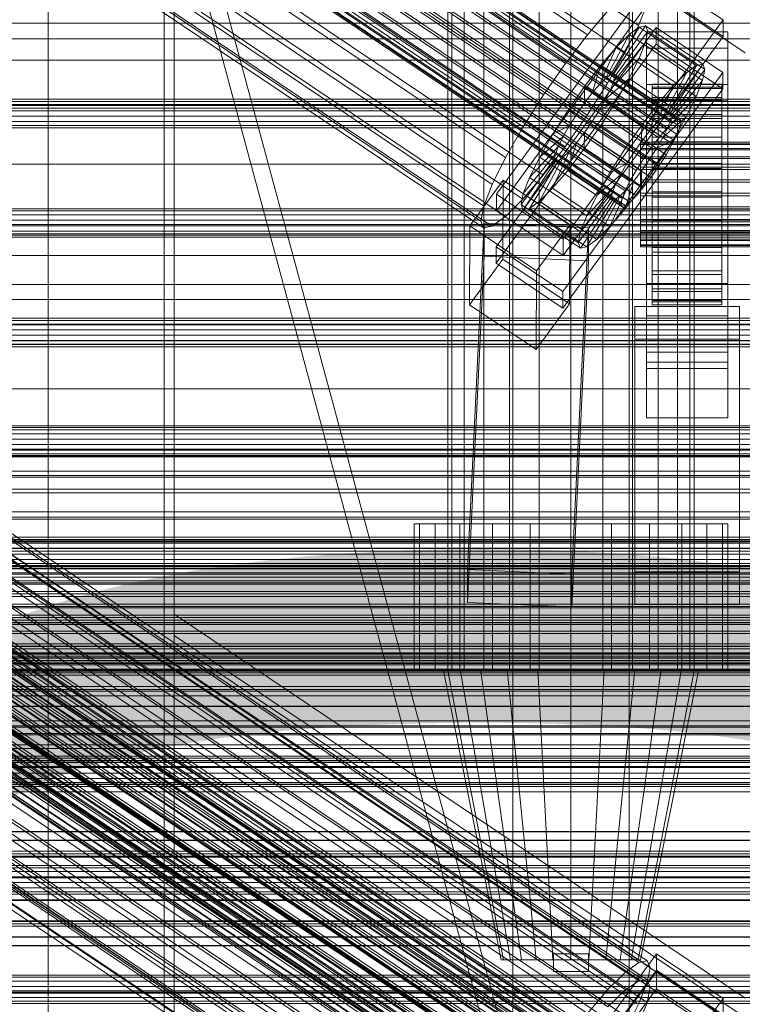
# Model space of a CAD drawing. Header units: millimetres. Extents: x -2233 to 65662, y -50530 to 6847.
# Tile 232 of 256: x -255 to -130, y -33648 to -33478. Entities that reach past the tile are written whole.
import ezdxf

# ---------------------------------------------------------------- set-up
doc = ezdxf.new("R2010")
doc.units = ezdxf.units.MM
for name, color, linetype, lineweight in [('COTAS_O', 1, 'Continuous', 0), ('COTAS_P', 1, 'Continuous', 0), ('frontal_briquetadora', 7, 'Continuous', 0), ('frontal_C01', 7, 'Continuous', 0), ('frontal_C01-mix', 7, 'Continuous', 0), ('frontal_C02', 7, 'Continuous', 0), ('frontal_C03', 7, 'Continuous', 0), ('frontal_dosificador', 7, 'Continuous', 0), ('frontal_mezcladora', 7, 'Continuous', 0), ('frontal_secador', 7, 'Continuous', 0), ('frontal_tolva', 7, 'Continuous', 0)]:
    doc.layers.add(name, color=color, linetype=linetype, lineweight=lineweight)
doc.dimstyles.new('R19_100', dxfattribs={"dimtxt": 250, "dimasz": 150, "dimexe": 150, "dimexo": 80, "dimgap": 100, "dimtad": 1, "dimtih": 1, "dimtoh": 1, "dimdsep": 46, "dimcen": 0.09, "dimadec": 0, "dimazin": 0, "dimtfac": 1, "dimtdec": 4, "dimtofl": 0, "dimtmove": 0, "dimatfit": 3, "dimfxl": 1, "dimtolj": 1, "dimtzin": 0, "dimarcsym": 0})

# ---------------------------------------------------------------- blocks, each defined once
blk = doc.blocks.new('DIM_R32_39')
at = {"layer": 'COTAS_O'}
for p, q in [((-1725, -33700), (-1575, -33655)), ((1725, -33700), (1575, -33655)), ((-1725, -34400), (-1725, -33700)), ((-1725, -33700), (1725, -33700)), ((-1725, -33700), (-1575, -33745)), ((1725, -33700), (1575, -33745)), ((1725, -34400), (1725, -33700))]:
    blk.add_line(p, q, dxfattribs=at)
blk.add_text('3450 O', height=250, dxfattribs=at).set_placement((0, -33600))
blk = doc.blocks.new('DIM_R32_40')
at = {"layer": 'COTAS_P'}
for p, q in [((-150, -32200), (550, -32200)), ((550, -32200), (505, -32350)), ((550, -34800), (550, -32200)), ((550, -32200), (595, -32350)), ((550, -34800), (505, -34650)), ((550, -34800), (595, -34650)), ((-150, -34800), (550, -34800))]:
    blk.add_line(p, q, dxfattribs=at)
blk.add_text('2600 P', height=250, rotation=90, dxfattribs=at).set_placement((450, -33500))
blk = doc.blocks.new('DIM_R32_42')
at = {"layer": 'COTAS_O'}
for p, q in [((-650, -33700), (50, -33700)), ((50, -33700), (5, -33850)), ((50, -34900), (50, -33700)), ((50, -33700), (95, -33850)), ((50, -34900), (5, -34750)), ((50, -34900), (95, -34750)), ((-650, -34900), (50, -34900))]:
    blk.add_line(p, q, dxfattribs=at)
blk.add_text('1200 O', height=250, rotation=90, dxfattribs=at).set_placement((-50, -34300))

msp = doc.modelspace()

# ---------------------------------------------------------------- linework, layer by layer
at = {"layer": 'frontal_briquetadora'}
for p, q in [((-170, -33670), (-305, -33170)), ((-167, -33670), (-302, -33170))]:
    msp.add_line(p, q, dxfattribs=at)
at = {"layer": 'frontal_C01'}
for p, q in [((-250, -33252.594), (-250, -35948.128)), ((-250, -35952.922), (-250, -33257.389)), ((-356.348, -33352.372), (-142.549, -33496.06)), ((-355.53, -33351.774), (-141.731, -33495.462)), ((-355.017, -33351.68), (-141.218, -33495.369)), ((-354.844, -33352.097), (-141.045, -33495.785)), ((-357.415, -33353.432), (-143.617, -33497.121)), ((-355.541, -33354.314), (-141.742, -33498.003)), ((-355.022, -33352.995), (-141.224, -33496.684)), ((-358.659, -33354.884), (-144.861, -33498.572)), ((-356.363, -33355.964), (-142.565, -33499.652)), ((-332.659, -33355.38), (-148.35, -33479.249)), ((-146.196, -33500.316), (-359.995, -33356.627)), ((-341.461, -33356.987), (-157.152, -33480.857)), ((-361.332, -33358.544), (-147.533, -33502.232)), ((-357.434, -33357.832), (-143.635, -33501.52)), ((-362.578, -33360.503), (-148.779, -33504.191)), ((-358.68, -33359.791), (-144.881, -33503.48)), ((-334.981, -33360.036), (-150.672, -33483.905)), ((-363.648, -33362.371), (-149.85, -33506.06)), ((-360.017, -33361.708), (-146.218, -33505.396)), ((-160.922, -33485.777), (-345.231, -33361.908)), ((-364.471, -33364.021), (-150.672, -33507.709)), ((-361.352, -33363.451), (-147.554, -33507.14)), ((-365.168, -33366.238), (-151.369, -33509.927)), ((-364.989, -33365.34), (-151.191, -33509.028)), ((-363.664, -33365.964), (-149.865, -33509.652)), ((-362.596, -33364.903), (-148.798, -33508.591)), ((-338.003, -33365.308), (-153.694, -33489.177)), ((-364.995, -33366.655), (-151.196, -33510.343)), ((-364.482, -33366.561), (-150.683, -33510.25)), ((-349.002, -33367.317), (-164.693, -33491.186)), ((-341.52, -33370.837), (-157.211, -33494.707)), ((-352.519, -33372.846), (-168.21, -33496.715)), ((-345.291, -33376.246), (-160.982, -33500.116)), ((-355.541, -33378.118), (-171.232, -33501.988)), ((-349.061, -33381.167), (-164.752, -33505.036)), ((-357.863, -33382.775), (-173.554, -33506.644)), ((-359.326, -33386.497), (-175.016, -33510.366)), ((-352.572, -33385.264), (-168.263, -33509.133)), ((-355.584, -33388.257), (-171.275, -33512.127)), ((-359.83, -33389.033), (-175.521, -33512.902)), ((-357.893, -33389.944), (-173.584, -33513.813)), ((-359.341, -33390.208), (-175.032, -33514.078)), ((-228.298, -33412.164), (-228.298, -33580.534)), ((-228.298, -33586.293), (-228.298, -33417.923)), ((-228.298, -33417.923), (-130, -33483.987)), ((-172.809, -33508.312), (-145.277, -33470.601)), ((-145.277, -33470.601), (-133.809, -33478.308)), ((-145.289, -33473.423), (-172.821, -33511.135)), ((-133.821, -33481.131), (-145.289, -33473.423)), ((-146.887, -33475.526), (-148.35, -33479.249)), ((-157.152, -33480.857), (-153.641, -33476.76)), ((-172.847, -33517.344), (-145.315, -33479.633)), ((-133.809, -33478.308), (-161.341, -33516.019)), ((-153.199, -33487.755), (-148.226, -33479.54)), ((-152.686, -33487.661), (-147.143, -33479.342)), ((-148.35, -33479.249), (-150.672, -33483.905)), ((-148.226, -33479.54), (-149.953, -33480.801)), ((-147.143, -33479.342), (-148.226, -33479.54)), ((-148.226, -33479.54), (-138.396, -33486.146)), ((-147.143, -33479.342), (-137.313, -33485.948)), ((-146.777, -33480.221), (-147.143, -33479.342)), ((-145.327, -33482.455), (-145.315, -33479.633)), ((-145.315, -33479.633), (-133.847, -33487.34)), ((-133.809, -33478.308), (-133.821, -33481.131)), ((-161.353, -33518.842), (-133.821, -33481.131)), ((-160.922, -33485.777), (-157.152, -33480.857)), ((-154.017, -33488.352), (-149.953, -33480.801)), ((-152.513, -33488.078), (-146.777, -33480.221)), ((-149.953, -33480.801), (-152.207, -33483.041)), ((-149.953, -33480.801), (-140.123, -33487.408)), ((-147.155, -33482.118), (-146.777, -33480.221)), ((-147, -33483.184), (-147, -33480.362)), ((-147, -33480.362), (-133, -33480.362)), ((-147, -33526.41), (-147, -33480.362)), ((-146.777, -33480.221), (-136.948, -33486.828)), ((-133, -33480.362), (-133, -33483.184)), ((-133, -33480.362), (-133, -33526.41)), ((-450, -33481.544), (450, -33481.544)), ((-145.327, -33482.455), (-172.859, -33520.167)), ((-155.085, -33489.413), (-152.207, -33483.041)), ((-152.207, -33483.041), (-154.833, -33486.105)), ((-152.692, -33488.976), (-147.155, -33482.118)), ((-152.207, -33483.041), (-142.377, -33489.647)), ((-148.249, -33484.902), (-147.155, -33482.118)), ((-147.155, -33482.118), (-137.325, -33488.724)), ((-133.859, -33490.163), (-145.327, -33482.455)), ((-150.672, -33483.905), (-153.694, -33489.177)), ((-133, -33483.184), (-147, -33483.184)), ((-147, -33483.184), (-147, -33529.233)), ((-133, -33529.233), (-133, -33483.184)), ((-164.693, -33491.186), (-160.922, -33485.777)), ((-154.833, -33486.105), (-157.653, -33489.786)), ((-156.329, -33490.865), (-154.833, -33486.105)), ((-154.833, -33486.105), (-145.003, -33492.711)), ((-153.21, -33490.295), (-148.249, -33484.902)), ((-149.985, -33488.385), (-148.249, -33484.902)), ((-148.249, -33484.902), (-138.419, -33491.509)), ((-138.396, -33486.146), (-143.369, -33494.361)), ((-137.313, -33485.948), (-142.856, -33494.268)), ((-140.123, -33487.408), (-138.396, -33486.146)), ((-138.396, -33486.146), (-137.313, -33485.948)), ((-137.313, -33485.948), (-136.948, -33486.828)), ((-133.847, -33487.34), (-161.379, -33525.052)), ((-154.017, -33488.352), (-153.199, -33487.755)), ((-153.199, -33487.755), (-152.686, -33487.661)), ((-143.369, -33494.361), (-153.199, -33487.755)), ((-152.513, -33488.078), (-152.692, -33488.976)), ((-142.856, -33494.268), (-152.686, -33487.661)), ((-152.686, -33487.661), (-152.513, -33488.078)), ((-142.683, -33494.684), (-152.513, -33488.078)), ((-140.123, -33487.408), (-144.188, -33494.959)), ((-136.948, -33486.828), (-142.683, -33494.684)), ((-142.377, -33489.647), (-140.123, -33487.408)), ((-136.948, -33486.828), (-137.325, -33488.724)), ((-133.847, -33487.34), (-133.859, -33490.163)), ((-157.653, -33489.786), (-160.474, -33493.832)), ((-157.653, -33489.786), (-157.665, -33492.608)), ((-147.823, -33496.392), (-157.653, -33489.786)), ((-153.694, -33489.177), (-157.211, -33494.707)), ((-156.329, -33490.865), (-155.085, -33489.413)), ((-155.085, -33489.413), (-154.017, -33488.352)), ((-145.255, -33496.02), (-155.085, -33489.413)), ((-154.033, -33491.945), (-149.985, -33488.385)), ((-144.188, -33494.959), (-154.017, -33488.352)), ((-152.692, -33488.976), (-153.21, -33490.295)), ((-142.862, -33495.582), (-152.692, -33488.976)), ((-152.246, -33492.329), (-149.985, -33488.385)), ((-149.985, -33488.385), (-140.156, -33494.992)), ((-147, -33492.216), (-147, -33489.394)), ((-147, -33489.394), (-133, -33489.394)), ((-147, -33535.442), (-147, -33489.394)), ((-146, -33499.357), (-146, -33489.359)), ((-146, -33489.359), (-146, -33489.887)), ((-146, -33489.359), (-134, -33489.359)), ((-146, -33490.126), (-146, -33489.359)), ((-146, -33499.606), (-146, -33489.887)), ((-146, -33489.887), (-146, -33491.673)), ((-146, -33489.887), (-134, -33489.887)), ((-142.377, -33489.647), (-145.255, -33496.02)), ((-145.003, -33492.711), (-142.377, -33489.647)), ((-137.325, -33488.724), (-142.862, -33495.582)), ((-137.325, -33488.724), (-138.419, -33491.509)), ((-134, -33489.887), (-134, -33489.359)), ((-134, -33489.359), (-134, -33499.357)), ((-134, -33489.359), (-134, -33490.126)), ((-134, -33491.673), (-134, -33489.887)), ((-134, -33489.887), (-134, -33499.606)), ((-133, -33489.394), (-133, -33492.216)), ((-133, -33489.394), (-133, -33535.442)), ((-168.21, -33496.715), (-164.693, -33491.186)), ((-161.391, -33527.874), (-133.859, -33490.163)), ((-157.665, -33492.608), (-156.329, -33490.865)), ((-146.499, -33497.471), (-156.329, -33490.865)), ((-153.21, -33490.295), (-154.033, -33491.945)), ((-143.38, -33496.902), (-153.21, -33490.295)), ((-146, -33499.72), (-146, -33490.126)), ((-146, -33490.126), (-134, -33490.126)), ((-146, -33492.135), (-146, -33490.126)), ((-138.419, -33491.509), (-143.38, -33496.902)), ((-138.419, -33491.509), (-140.156, -33494.992)), ((-134, -33490.126), (-134, -33499.72)), ((-134, -33490.126), (-134, -33492.135)), ((450, -33492.834), (-450, -33492.834)), ((-159.001, -33494.525), (-157.665, -33492.608)), ((-157.665, -33492.608), (-147.835, -33499.215)), ((-154.033, -33491.945), (-155.103, -33493.813)), ((-155.103, -33493.813), (-152.246, -33492.329)), ((-154.877, -33496.465), (-152.246, -33492.329)), ((-144.203, -33498.551), (-154.033, -33491.945)), ((-152.246, -33492.329), (-142.416, -33498.936)), ((-147.823, -33496.392), (-145.003, -33492.711)), ((-133, -33492.216), (-147, -33492.216)), ((-147, -33492.216), (-147, -33538.265)), ((-145.003, -33492.711), (-146.499, -33497.471)), ((-146, -33500.452), (-146, -33491.673)), ((-146, -33491.673), (-146, -33494.596)), ((-146, -33491.673), (-134, -33491.673)), ((-146, -33500.671), (-146, -33492.135)), ((-146, -33492.135), (-134, -33492.135)), ((-146, -33495.25), (-146, -33492.135)), ((-134, -33494.596), (-134, -33491.673)), ((-134, -33491.673), (-134, -33500.452)), ((-134, -33492.135), (-134, -33500.671)), ((-134, -33492.135), (-134, -33495.25)), ((-133, -33538.265), (-133, -33492.216)), ((-160.474, -33493.832), (-163.105, -33497.968)), ((-157.211, -33494.707), (-160.982, -33500.116)), ((-159.001, -33494.525), (-160.474, -33493.832)), ((-160.474, -33493.832), (-150.644, -33500.438)), ((-160.247, -33496.484), (-159.001, -33494.525)), ((-149.171, -33501.131), (-159.001, -33494.525)), ((-155.103, -33493.813), (-156.35, -33495.772)), ((-145.274, -33500.419), (-155.103, -33493.813)), ((-146, -33501.837), (-146, -33494.596)), ((-146, -33494.596), (-146, -33498.456)), ((-146, -33494.596), (-134, -33494.596)), ((-144.188, -33494.959), (-145.255, -33496.02)), ((-140.156, -33494.992), (-144.203, -33498.551)), ((-143.369, -33494.361), (-144.188, -33494.959)), ((-142.856, -33494.268), (-143.369, -33494.361)), ((-142.862, -33495.582), (-142.683, -33494.684)), ((-142.683, -33494.684), (-142.856, -33494.268)), ((-140.156, -33494.992), (-142.416, -33498.936)), ((-134, -33498.456), (-134, -33494.596)), ((-134, -33494.596), (-134, -33501.837)), ((-160.247, -33496.484), (-163.105, -33497.968)), ((-161.318, -33498.352), (-160.247, -33496.484)), ((-150.417, -33503.09), (-160.247, -33496.484)), ((-157.698, -33500.511), (-154.877, -33496.465)), ((-156.35, -33495.772), (-157.686, -33497.689)), ((-156.35, -33495.772), (-154.877, -33496.465)), ((-146.52, -33502.379), (-156.35, -33495.772)), ((-154.877, -33496.465), (-145.047, -33503.072)), ((-150.644, -33500.438), (-147.823, -33496.392)), ((-147.835, -33499.215), (-147.823, -33496.392)), ((-145.255, -33496.02), (-146.499, -33497.471)), ((-146, -33502.147), (-146, -33495.25)), ((-146, -33495.25), (-134, -33495.25)), ((-146, -33499.257), (-146, -33495.25)), ((-143.617, -33497.121), (-142.549, -33496.06)), ((-143.38, -33496.902), (-142.862, -33495.582)), ((-142.549, -33496.06), (-141.731, -33495.462)), ((-141.224, -33496.684), (-141.742, -33498.003)), ((-141.731, -33495.462), (-141.218, -33495.369)), ((-141.045, -33495.785), (-141.224, -33496.684)), ((-141.218, -33495.369), (-141.045, -33495.785)), ((-134, -33495.25), (-134, -33502.147)), ((-134, -33495.25), (-134, -33499.257)), ((-171.232, -33501.988), (-168.21, -33496.715)), ((-163.105, -33497.968), (-165.365, -33501.912)), ((-161.318, -33498.352), (-165.365, -33501.912)), ((-163.105, -33497.968), (-153.275, -33504.574)), ((-162.14, -33500.002), (-161.318, -33498.352)), ((-151.488, -33504.959), (-161.318, -33498.352)), ((-157.686, -33497.689), (-159.022, -33499.432)), ((-157.686, -33497.689), (-157.698, -33500.511)), ((-147.856, -33504.295), (-157.686, -33497.689)), ((-146.499, -33497.471), (-147.835, -33499.215)), ((-144.861, -33498.572), (-143.617, -33497.121)), ((-144.203, -33498.551), (-143.38, -33496.902)), ((-141.742, -33498.003), (-142.565, -33499.652)), ((-162.14, -33500.002), (-167.102, -33505.395)), ((-162.659, -33501.321), (-162.14, -33500.002)), ((-152.311, -33506.608), (-162.14, -33500.002)), ((-159.022, -33499.432), (-160.518, -33504.192)), ((-159.022, -33499.432), (-160.266, -33500.884)), ((-149.192, -33506.039), (-159.022, -33499.432)), ((-147.835, -33499.215), (-149.171, -33501.131)), ((-148, -33499.72), (-148, -33499.357)), ((-148, -33499.357), (-148, -33499.606)), ((-148, -33499.357), (148, -33499.357)), ((-148, -33499.606), (-148, -33500.452)), ((-148, -33499.606), (148, -33499.606)), ((-148, -33500.671), (-148, -33499.72)), ((-148, -33499.72), (148, -33499.72)), ((-146.196, -33500.316), (-144.861, -33498.572)), ((-146, -33503.665), (-146, -33498.456)), ((-146, -33498.456), (-146, -33502.991)), ((-146, -33498.456), (-134, -33498.456)), ((-146, -33504.045), (-146, -33499.257)), ((-146, -33499.257), (-134, -33499.257)), ((-146, -33503.884), (-146, -33499.257)), ((-146, -33499.606), (-146, -33499.357)), ((-134, -33499.357), (-146, -33499.357)), ((-146, -33499.357), (-146, -33499.72)), ((-146, -33500.452), (-146, -33499.606)), ((-134, -33499.606), (-146, -33499.606)), ((-134, -33499.72), (-146, -33499.72)), ((-146, -33499.72), (-146, -33500.671)), ((-145.274, -33500.419), (-144.203, -33498.551)), ((-142.416, -33498.936), (-145.274, -33500.419)), ((-142.416, -33498.936), (-145.047, -33503.072)), ((-142.565, -33499.652), (-143.635, -33501.52)), ((-134, -33502.991), (-134, -33498.456)), ((-134, -33498.456), (-134, -33503.665)), ((-134, -33499.257), (-134, -33504.045)), ((-134, -33499.257), (-134, -33503.884)), ((-134, -33499.357), (-134, -33499.606)), ((-134, -33499.72), (-134, -33499.357)), ((-134, -33499.606), (-134, -33500.452)), ((-134, -33500.671), (-134, -33499.72)), ((-162.659, -33501.321), (-168.196, -33508.179)), ((-160.982, -33500.116), (-164.752, -33505.036)), ((-160.266, -33500.884), (-163.144, -33507.257)), ((-162.837, -33502.219), (-162.659, -33501.321)), ((-152.829, -33507.927), (-162.659, -33501.321)), ((-160.266, -33500.884), (-161.333, -33501.945)), ((-160.518, -33504.192), (-157.698, -33500.511)), ((-150.436, -33507.49), (-160.266, -33500.884)), ((-157.698, -33500.511), (-147.868, -33507.118)), ((-153.275, -33504.574), (-150.644, -33500.438)), ((-150.644, -33500.438), (-149.171, -33501.131)), ((-149.171, -33501.131), (-150.417, -33503.09)), ((-148, -33500.452), (-148, -33501.837)), ((-148, -33500.452), (148, -33500.452)), ((-148, -33502.147), (-148, -33500.671)), ((-148, -33500.671), (148, -33500.671)), ((-147.533, -33502.232), (-146.196, -33500.316)), ((-146.52, -33502.379), (-145.274, -33500.419)), ((-146, -33501.837), (-146, -33500.452)), ((-134, -33500.452), (-146, -33500.452)), ((-134, -33500.671), (-146, -33500.671)), ((-146, -33500.671), (-146, -33502.147)), ((-143.635, -33501.52), (-144.881, -33503.48)), ((-134, -33500.452), (-134, -33501.837)), ((-134, -33502.147), (-134, -33500.671)), ((-173.554, -33506.644), (-171.232, -33501.988)), ((-162.837, -33502.219), (-168.573, -33510.076)), ((-162.664, -33502.636), (-168.208, -33510.955)), ((-162.151, -33502.542), (-167.125, -33510.757)), ((-165.365, -33501.912), (-167.102, -33505.395)), ((-161.333, -33501.945), (-165.397, -33509.496)), ((-165.365, -33501.912), (-155.535, -33508.518)), ((-162.664, -33502.636), (-162.837, -33502.219)), ((-153.008, -33508.826), (-162.837, -33502.219)), ((-162.151, -33502.542), (-162.664, -33502.636)), ((-152.835, -33509.242), (-162.664, -33502.636)), ((-161.333, -33501.945), (-162.151, -33502.542)), ((-152.321, -33509.149), (-162.151, -33502.542)), ((-151.503, -33508.551), (-161.333, -33501.945)), ((-153.275, -33504.574), (-150.417, -33503.09)), ((-150.417, -33503.09), (-151.488, -33504.959)), ((-148.779, -33504.191), (-147.533, -33502.232)), ((-148, -33501.837), (-148, -33503.665)), ((-148, -33501.837), (148, -33501.837)), ((-148, -33504.045), (-148, -33502.147)), ((-148, -33502.147), (148, -33502.147)), ((-145.047, -33503.072), (-147.868, -33507.118)), ((-147.856, -33504.295), (-146.52, -33502.379)), ((-145.047, -33503.072), (-146.52, -33502.379)), ((-144.881, -33503.48), (-146.218, -33505.396)), ((-146, -33503.665), (-146, -33501.837)), ((-134, -33501.837), (-146, -33501.837)), ((-134, -33502.147), (-146, -33502.147)), ((-146, -33502.147), (-146, -33504.045)), ((-146, -33502.991), (-146, -33505.814)), ((-134, -33502.991), (-146, -33502.991)), ((-146, -33502.991), (-146, -33507.891)), ((-134, -33501.837), (-134, -33503.665)), ((-134, -33504.045), (-134, -33502.147)), ((-134, -33505.814), (-134, -33502.991)), ((-134, -33507.891), (-134, -33502.991)), ((-164.752, -33505.036), (-168.263, -33509.133)), ((-163.144, -33507.257), (-160.518, -33504.192)), ((-160.518, -33504.192), (-150.688, -33510.798)), ((-155.535, -33508.518), (-153.275, -33504.574)), ((-155.535, -33508.518), (-151.488, -33504.959)), ((-151.488, -33504.959), (-152.311, -33506.608)), ((-149.85, -33506.06), (-148.779, -33504.191)), ((-149.192, -33506.039), (-147.856, -33504.295)), ((-148, -33503.665), (-148, -33505.814)), ((-148, -33503.665), (148, -33503.665)), ((-148, -33506.237), (-148, -33504.045)), ((-148, -33504.045), (148, -33504.045)), ((-147.868, -33507.118), (-147.856, -33504.295)), ((-146, -33505.814), (-146, -33503.665)), ((-134, -33503.665), (-146, -33503.665)), ((-146, -33506.237), (-146, -33503.884)), ((-146, -33503.884), (-134, -33503.884)), ((-146, -33508.816), (-146, -33503.884)), ((-134, -33504.045), (-146, -33504.045)), ((-146, -33504.045), (-146, -33506.237)), ((-134, -33503.665), (-134, -33505.814)), ((-134, -33503.884), (-134, -33506.237)), ((-134, -33503.884), (-134, -33508.816)), ((-134, -33506.237), (-134, -33504.045)), ((-177.394, -33513.75), (-171.658, -33505.894)), ((-175.016, -33510.366), (-173.554, -33506.644)), ((-171.715, -33519.442), (-171.658, -33505.894)), ((-171.658, -33505.894), (-160.19, -33513.601)), ((-167.102, -33505.395), (-168.196, -33508.179)), ((-167.102, -33505.395), (-157.272, -33512.001)), ((-157.272, -33512.001), (-152.311, -33506.608)), ((-152.311, -33506.608), (-152.829, -33507.927)), ((-150.688, -33510.798), (-149.192, -33506.039)), ((-150.672, -33507.709), (-149.85, -33506.06)), ((-150.436, -33507.49), (-149.192, -33506.039)), ((-148, -33505.814), (-148, -33508.135)), ((148, -33505.814), (-148, -33505.814)), ((-148, -33508.573), (-148, -33506.237)), ((-148, -33506.237), (148, -33506.237)), ((-146.218, -33505.396), (-147.554, -33507.14)), ((-146, -33505.814), (-134, -33505.814)), ((-146, -33508.135), (-146, -33505.814)), ((-134, -33506.237), (-146, -33506.237)), ((-146, -33506.237), (-146, -33508.573)), ((-134, -33505.814), (-134, -33508.135)), ((-134, -33508.573), (-134, -33506.237)), ((-172.809, -33508.312), (-172.821, -33511.135)), ((-161.341, -33516.019), (-172.809, -33508.312)), ((-168.196, -33508.179), (-168.573, -33510.076)), ((-168.196, -33508.179), (-158.366, -33514.786)), ((-165.397, -33509.496), (-163.144, -33507.257)), ((-163.144, -33507.257), (-153.314, -33513.863)), ((-158.366, -33514.786), (-152.829, -33507.927)), ((-157.272, -33512.001), (-155.535, -33508.518)), ((-155.567, -33516.102), (-151.503, -33508.551)), ((-153.314, -33513.863), (-150.436, -33507.49)), ((-152.829, -33507.927), (-153.008, -33508.826)), ((-152.321, -33509.149), (-151.503, -33508.551)), ((-151.503, -33508.551), (-150.436, -33507.49)), ((-151.191, -33509.028), (-150.672, -33507.709)), ((-147.868, -33507.118), (-150.688, -33510.798)), ((-147.554, -33507.14), (-148.798, -33508.591)), ((-148, -33508.135), (-148, -33510.471)), ((-148, -33508.135), (148, -33508.135)), ((-146, -33508.135), (-146, -33507.891)), ((-146, -33507.891), (-146, -33512.823)), ((-146, -33507.891), (-134, -33507.891)), ((-146, -33510.471), (-146, -33508.135)), ((-134, -33508.135), (-146, -33508.135)), ((-134, -33512.823), (-134, -33507.891)), ((-134, -33507.891), (-134, -33508.135)), ((-134, -33508.135), (-134, -33510.471)), ((-168.263, -33509.133), (-171.275, -33512.127)), ((-168.573, -33510.076), (-168.208, -33510.955)), ((-168.573, -33510.076), (-158.743, -33516.682)), ((-167.125, -33510.757), (-165.397, -33509.496)), ((-165.397, -33509.496), (-155.567, -33516.102)), ((-158.743, -33516.682), (-153.008, -33508.826)), ((-158.378, -33517.562), (-152.835, -33509.242)), ((-157.295, -33517.364), (-152.321, -33509.149)), ((-153.008, -33508.826), (-152.835, -33509.242)), ((-152.835, -33509.242), (-152.321, -33509.149)), ((-151.369, -33509.927), (-151.191, -33509.028)), ((-151.196, -33510.343), (-151.369, -33509.927)), ((-150.683, -33510.25), (-151.196, -33510.343)), ((-149.865, -33509.652), (-150.683, -33510.25)), ((-148.798, -33508.591), (-149.865, -33509.652)), ((-148, -33510.894), (-148, -33508.573)), ((-148, -33508.573), (148, -33508.573)), ((-146, -33508.573), (-146, -33508.816)), ((-134, -33508.573), (-146, -33508.573)), ((-146, -33508.573), (-146, -33510.894)), ((-146, -33508.816), (-134, -33508.816)), ((-146, -33513.717), (-146, -33508.816)), ((-134, -33508.816), (-134, -33508.573)), ((-134, -33510.894), (-134, -33508.573)), ((-134, -33508.816), (-134, -33513.717)), ((-175.521, -33512.902), (-175.016, -33510.366)), ((-172.821, -33511.135), (-161.353, -33518.842)), ((-168.208, -33510.955), (-167.125, -33510.757)), ((-168.208, -33510.955), (-158.378, -33517.562)), ((-167.125, -33510.757), (-157.295, -33517.364)), ((-150.688, -33510.798), (-153.314, -33513.863)), ((-148, -33510.471), (-148, -33512.663)), ((-148, -33510.471), (148, -33510.471)), ((-148, -33513.042), (-148, -33510.894)), ((-148, -33510.894), (148, -33510.894)), ((-146, -33512.663), (-146, -33510.471)), ((-146, -33510.471), (-146, -33512.823)), ((-134, -33510.471), (-146, -33510.471)), ((-146, -33510.894), (-146, -33513.717)), ((-134, -33510.894), (-146, -33510.894)), ((-146, -33510.894), (-146, -33513.042)), ((-134, -33512.823), (-134, -33510.471)), ((-134, -33510.471), (-134, -33512.663)), ((-134, -33513.717), (-134, -33510.894)), ((-134, -33513.042), (-134, -33510.894)), ((-177.811, -33572.864), (-174.943, -33513.3)), ((-175.032, -33514.078), (-175.521, -33512.902)), ((-174.943, -33518.946), (-174.943, -33513.3)), ((-174.943, -33513.3), (-156.962, -33514.097)), ((-171.275, -33512.127), (-173.584, -33513.813)), ((-160.19, -33513.601), (-165.926, -33521.458)), ((-160.19, -33513.601), (-160.247, -33527.15)), ((-158.366, -33514.786), (-157.272, -33512.001)), ((-148, -33512.663), (-148, -33514.561)), ((-148, -33512.663), (148, -33512.663)), ((-148, -33514.871), (-148, -33513.042)), ((-148, -33513.042), (148, -33513.042)), ((-146, -33514.561), (-146, -33512.663)), ((-146, -33512.663), (-146, -33517.451)), ((-134, -33512.663), (-146, -33512.663)), ((-146, -33512.823), (-146, -33517.451)), ((-146, -33512.823), (-134, -33512.823)), ((-146, -33513.042), (-146, -33518.252)), ((-134, -33513.042), (-146, -33513.042)), ((-146, -33513.042), (-146, -33514.871)), ((-134, -33517.451), (-134, -33512.663)), ((-134, -33512.663), (-134, -33514.561)), ((-134, -33517.451), (-134, -33512.823)), ((-134, -33518.252), (-134, -33513.042)), ((-134, -33514.871), (-134, -33513.042)), ((450, -33515.121), (-450, -33515.121)), ((-177.394, -33513.75), (-177.451, -33527.299)), ((-165.926, -33521.458), (-177.394, -33513.75)), ((-173.584, -33513.813), (-175.032, -33514.078)), ((-156.962, -33514.097), (-159.83, -33573.66)), ((-158.743, -33516.682), (-158.366, -33514.786)), ((-156.962, -33514.097), (-156.962, -33519.743)), ((-153.314, -33513.863), (-155.567, -33516.102)), ((-148, -33514.561), (-148, -33516.036)), ((-148, -33514.561), (148, -33514.561)), ((-148, -33516.255), (-148, -33514.871)), ((-148, -33514.871), (148, -33514.871)), ((-146, -33513.717), (-134, -33513.717)), ((-146, -33518.252), (-146, -33513.717)), ((-146, -33516.036), (-146, -33514.561)), ((-146, -33514.561), (-146, -33521.458)), ((-134, -33514.561), (-146, -33514.561)), ((-146, -33514.871), (-146, -33522.112)), ((-134, -33514.871), (-146, -33514.871)), ((-146, -33514.871), (-146, -33516.255)), ((-134, -33513.717), (-134, -33518.252)), ((-134, -33521.458), (-134, -33514.561)), ((-134, -33514.561), (-134, -33516.036)), ((-134, -33522.112), (-134, -33514.871)), ((-134, -33516.255), (-134, -33514.871)), ((-332.629, -33516.581), (-148.32, -33640.45)), ((-331.181, -33516.316), (-146.872, -33640.186)), ((-161.353, -33518.842), (-161.341, -33516.019)), ((-158.378, -33517.562), (-158.743, -33516.682)), ((-155.567, -33516.102), (-157.295, -33517.364)), ((-148, -33516.036), (-148, -33516.988)), ((-148, -33516.036), (148, -33516.036)), ((-148, -33517.101), (-148, -33516.255)), ((-148, -33516.255), (148, -33516.255)), ((-148, -33516.988), (-148, -33517.351)), ((-148, -33516.988), (148, -33516.988)), ((-146, -33516.988), (-146, -33516.036)), ((-146, -33516.036), (-146, -33524.572)), ((-134, -33516.036), (-146, -33516.036)), ((-146, -33516.255), (-146, -33525.035)), ((-134, -33516.255), (-146, -33516.255)), ((-146, -33516.255), (-146, -33517.101)), ((-146, -33517.351), (-146, -33516.988)), ((-146, -33516.988), (-146, -33526.581)), ((-134, -33516.988), (-146, -33516.988)), ((-134, -33524.572), (-134, -33516.036)), ((-134, -33516.036), (-134, -33516.988)), ((-134, -33525.035), (-134, -33516.255)), ((-134, -33517.101), (-134, -33516.255)), ((-134, -33526.581), (-134, -33516.988)), ((-134, -33516.988), (-134, -33517.351)), ((-334.938, -33518.267), (-150.629, -33642.137)), ((-330.692, -33517.492), (-146.383, -33641.361)), ((-172.847, -33517.344), (-172.859, -33520.167)), ((-161.379, -33525.052), (-172.847, -33517.344)), ((-157.295, -33517.364), (-158.378, -33517.562)), ((-148, -33517.351), (-148, -33517.101)), ((-148, -33517.101), (148, -33517.101)), ((-148, -33517.351), (148, -33517.351)), ((-146, -33517.101), (-146, -33526.821)), ((-134, -33517.101), (-146, -33517.101)), ((-146, -33517.101), (-146, -33517.351)), ((-146, -33517.351), (-146, -33527.348)), ((-134, -33517.351), (-146, -33517.351)), ((-146, -33517.451), (-146, -33521.458)), ((-146, -33517.451), (-134, -33517.451)), ((-146, -33518.252), (-134, -33518.252)), ((-146, -33522.112), (-146, -33518.252)), ((-134, -33526.821), (-134, -33517.101)), ((-134, -33517.351), (-134, -33517.101)), ((-134, -33527.348), (-134, -33517.351)), ((-134, -33521.458), (-134, -33517.451)), ((-134, -33518.252), (-134, -33522.112)), ((-355.53, -33520.144), (-141.731, -33663.833)), ((-355.017, -33520.05), (-141.218, -33663.739)), ((-331.197, -33520.027), (-146.887, -33643.897)), ((-177.811, -33578.51), (-174.943, -33518.946)), ((-171.715, -33519.442), (-177.451, -33527.299)), ((-156.962, -33519.743), (-174.943, -33518.946)), ((-172.859, -33520.167), (-161.391, -33527.874)), ((-160.247, -33527.15), (-171.715, -33519.442)), ((-159.83, -33579.306), (-156.962, -33519.743)), ((-357.415, -33521.802), (-143.617, -33665.491)), ((-356.348, -33520.742), (-142.549, -33664.43)), ((-355.022, -33521.365), (-141.224, -33665.054)), ((-354.844, -33520.467), (-141.045, -33664.155)), ((-337.95, -33521.261), (-153.641, -33645.13)), ((-165.983, -33535.006), (-165.926, -33521.458)), ((-146, -33521.458), (-146, -33524.572)), ((-146, -33521.458), (-134, -33521.458)), ((-146, -33522.112), (-134, -33522.112)), ((-146, -33525.035), (-146, -33522.112)), ((-134, -33524.572), (-134, -33521.458)), ((-134, -33522.112), (-134, -33525.035)), ((-358.659, -33523.254), (-144.861, -33666.942)), ((-355.541, -33522.684), (-141.742, -33666.373)), ((-332.659, -33523.75), (-148.35, -33647.619)), ((-147, -33537.193), (-147, -33523.645)), ((-147, -33523.645), (-133, -33523.645)), ((-147, -33533.238), (-147, -33523.645)), ((-133, -33523.645), (-133, -33537.193)), ((-133, -33523.645), (-133, -33533.238)), ((-146.196, -33668.686), (-359.995, -33524.998)), ((-356.363, -33524.334), (-142.565, -33668.023)), ((-341.461, -33525.358), (-157.152, -33649.227)), ((-161.391, -33527.874), (-161.379, -33525.052)), ((-146, -33524.572), (-146, -33526.581)), ((-146, -33524.572), (-134, -33524.572)), ((-146, -33525.035), (-134, -33525.035)), ((-146, -33526.821), (-146, -33525.035)), ((-134, -33526.581), (-134, -33524.572)), ((-134, -33525.035), (-134, -33526.821)), ((-450, -33526.411), (450, -33526.411)), ((-361.332, -33526.914), (-147.533, -33670.603)), ((-357.434, -33526.202), (-143.635, -33669.891)), ((-165.983, -33535.006), (-160.247, -33527.15)), ((-133, -33526.41), (-147, -33526.41)), ((-147, -33526.41), (-147, -33529.233)), ((-146, -33526.581), (-146, -33527.348)), ((-146, -33526.581), (-134, -33526.581)), ((-146, -33526.821), (-134, -33526.821)), ((-146, -33527.348), (-146, -33526.821)), ((-134, -33527.348), (-134, -33526.581)), ((-134, -33526.821), (-134, -33527.348)), ((-133, -33529.233), (-133, -33526.41)), ((-362.578, -33528.873), (-148.779, -33672.562)), ((-358.68, -33528.161), (-144.881, -33671.85)), ((-334.981, -33528.406), (-150.672, -33652.275)), ((-177.451, -33527.299), (-165.983, -33535.006)), ((-149, -33533.241), (-149, -33527.596)), ((-149, -33527.596), (-131, -33527.596)), ((-149, -33573.261), (-149, -33527.596)), ((-146, -33527.348), (-134, -33527.348)), ((-131, -33527.596), (-131, -33533.241)), ((-131, -33527.596), (-131, -33573.261)), ((-360.017, -33530.078), (-146.218, -33673.766)), ((-160.922, -33654.147), (-345.231, -33530.278)), ((-147, -33529.233), (-133, -33529.233)), ((-363.648, -33530.741), (-149.85, -33674.43)), ((-361.352, -33531.822), (-147.554, -33675.51)), ((-364.989, -33533.71), (-151.191, -33677.399)), ((-364.471, -33532.391), (-150.672, -33676.08)), ((-362.596, -33533.273), (-148.798, -33676.962)), ((-338.003, -33533.678), (-153.694, -33657.548)), ((-131, -33533.241), (-149, -33533.241)), ((-149, -33578.906), (-149, -33533.241)), ((-133, -33533.238), (-147, -33533.238)), ((-147, -33533.238), (-147, -33546.786)), ((-133, -33546.786), (-133, -33533.238)), ((-131, -33578.906), (-131, -33533.241)), ((-365.168, -33534.609), (-151.369, -33678.297)), ((-364.995, -33535.025), (-151.196, -33678.714)), ((-364.482, -33534.932), (-150.683, -33678.62)), ((-363.664, -33534.334), (-149.865, -33678.022)), ((-133, -33535.442), (-147, -33535.442)), ((-147, -33535.442), (-147, -33538.265)), ((-133, -33538.265), (-133, -33535.442)), ((-349.002, -33535.687), (-164.693, -33659.557)), ((-133, -33537.193), (-147, -33537.193)), ((-147, -33537.193), (-147, -33546.786)), ((-133, -33546.786), (-133, -33537.193)), ((-147, -33538.265), (-133, -33538.265)), ((-341.52, -33539.207), (-157.211, -33663.077)), ((-352.519, -33541.216), (-168.21, -33665.086)), ((-345.291, -33544.617), (-160.982, -33668.486)), ((-355.541, -33546.489), (-171.232, -33670.358)), ((-147, -33546.786), (-133, -33546.786)), ((-349.061, -33549.537), (-164.752, -33673.406)), ((-357.863, -33551.145), (-173.554, -33675.014)), ((-352.572, -33553.634), (-168.263, -33677.503)), ((-359.326, -33554.867), (-175.016, -33678.737)), ((-311.15, -33555.957), (311.15, -33555.957)), ((-359.83, -33557.403), (-175.521, -33681.272)), ((-355.584, -33556.628), (-171.275, -33680.497)), ((-311.15, -33556.663), (311.15, -33556.663)), ((-311.15, -33556.983), (311.15, -33556.983)), ((-359.341, -33558.579), (-175.032, -33682.448)), ((-357.893, -33558.314), (-173.584, -33682.183)), ((-311.15, -33559.05), (311.15, -33559.05)), ((-311.15, -33559.669), (311.15, -33559.669)), ((-311.15, -33562.958), (311.15, -33562.958)), ((-311.15, -33563.832), (311.15, -33563.832)), ((-425, -33567.955), (425, -33567.955)), ((-311.15, -33568.118), (311.15, -33568.118)), ((-311.15, -33569.189), (311.15, -33569.189)), ((-440, -33572.353), (440, -33572.353)), ((-440, -33572.603), (440, -33572.603)), ((-440, -33572.716), (440, -33572.716)), ((-159.83, -33573.66), (-177.811, -33572.864)), ((-177.811, -33572.864), (-177.811, -33578.51)), ((-440, -33573.449), (440, -33573.449)), ((-440, -33573.668), (440, -33573.668)), ((311.15, -33574.181), (-311.15, -33574.181)), ((-159.83, -33579.306), (-159.83, -33573.66)), ((-131, -33573.261), (-149, -33573.261)), ((-149, -33573.261), (-149, -33578.906)), ((-131, -33578.906), (-131, -33573.261)), ((-440, -33574.833), (440, -33574.833)), ((-440, -33575.143), (440, -33575.143)), ((-311.15, -33575.375), (311.15, -33575.375)), ((-450, -33577.51), (450, -33577.51)), ((-440, -33576.662), (440, -33576.662)), ((-440, -33577.041), (440, -33577.041)), ((440, -33578.81), (-440, -33578.81)), ((-440, -33579.233), (440, -33579.233)), ((425, -33579.467), (-425, -33579.467)), ((-177.811, -33578.51), (-159.83, -33579.306)), ((-149, -33578.906), (-131, -33578.906)), ((-440, -33581.131), (440, -33581.131)), ((-311.15, -33580.732), (311.15, -33580.732)), ((-130, -33646.598), (-228.298, -33580.534)), ((-228.298, -33580.534), (-228.298, -33855.539)), ((-228.298, -33580.534), (-228.298, -33586.293)), ((-440, -33581.569), (440, -33581.569)), ((425, -33582.293), (-425, -33582.293)), ((-311.15, -33581.968), (311.15, -33581.968)), ((-440, -33583.467), (440, -33583.467)), ((-440, -33583.89), (440, -33583.89)), ((-440, -33585.659), (440, -33585.659)), ((-440, -33586.038), (440, -33586.038)), ((-228.298, -33861.298), (-228.298, -33586.293)), ((-228.298, -33586.293), (-130, -33652.357)), ((-440, -33587.557), (440, -33587.557)), ((-440, -33587.867), (440, -33587.867)), ((-311.15, -33587.325), (311.15, -33587.325)), ((450, -33588.8), (-450, -33588.8)), ((-440, -33589.032), (440, -33589.032)), ((-440, -33589.251), (440, -33589.251)), ((-311.15, -33588.519), (311.15, -33588.519)), ((-440, -33589.984), (440, -33589.984)), ((-440, -33590.097), (440, -33590.097)), ((-440, -33590.347), (440, -33590.347)), ((-425, -33593.805), (425, -33593.805)), ((-311.15, -33593.511), (311.15, -33593.511)), ((-311.15, -33594.582), (311.15, -33594.582)), ((-311.15, -33598.868), (311.15, -33598.868)), ((-311.15, -33599.742), (311.15, -33599.742)), ((-311.15, -33603.031), (311.15, -33603.031)), ((-311.15, -33603.65), (311.15, -33603.65)), ((-311.15, -33605.717), (311.15, -33605.717)), ((-311.15, -33606.037), (311.15, -33606.037)), ((-311.15, -33606.742), (311.15, -33606.742)), ((450, -33611.087), (-450, -33611.087)), ((-450, -33622.377), (450, -33622.377)), ((-172.809, -33676.682), (-145.277, -33638.971)), ((-145.289, -33641.793), (-145.277, -33638.971)), ((-145.277, -33638.971), (-133.809, -33646.678)), ((-150.629, -33642.137), (-148.32, -33640.45)), ((-148.32, -33640.45), (-146.872, -33640.186)), ((-146.872, -33640.186), (-146.383, -33641.361)), ((-145.289, -33641.793), (-172.821, -33679.505)), ((-153.641, -33645.13), (-150.629, -33642.137)), ((-146.383, -33641.361), (-146.887, -33643.897)), ((-133.821, -33649.501), (-145.289, -33641.793)), ((-146.887, -33643.897), (-148.35, -33647.619)), ((-157.152, -33649.227), (-153.641, -33645.13)), ((-133.809, -33646.678), (-161.341, -33684.39)), ((-133.809, -33646.678), (-133.821, -33649.501)), ((-148.35, -33647.619), (-150.672, -33652.275))]:
    msp.add_line(p, q, dxfattribs=at)
at = {"layer": 'frontal_C01-mix'}
msp.add_line((-150, -33315), (-150, -33700), dxfattribs=at)
at = {"layer": 'frontal_C02'}
for p, q in [((-250, -32921.727), (-250, -35767.183)), ((-250, -35771.953), (-250, -32926.497)), ((-228.298, -33293.718), (-228.298, -33584.212)), ((-228.298, -33589.943), (-228.298, -33299.448)), ((-450, -33518.848), (450, -33518.848)), ((-332.629, -33520.358), (-148.32, -33643.613)), ((-331.181, -33520.201), (-146.872, -33643.455)), ((-334.938, -33521.946), (-150.629, -33645.201)), ((-330.692, -33521.484), (-146.383, -33644.738)), ((-356.348, -33524.607), (-142.549, -33667.583)), ((-355.53, -33524.045), (-141.731, -33667.02)), ((-355.022, -33525.377), (-141.224, -33668.353)), ((-355.017, -33523.989), (-141.218, -33666.964)), ((-354.844, -33524.443), (-141.045, -33667.419)), ((-337.95, -33524.855), (-153.641, -33648.11)), ((-331.197, -33524.119), (-146.887, -33647.374)), ((-358.659, -33527.067), (-144.861, -33670.042)), ((-357.415, -33525.638), (-143.617, -33668.613)), ((-355.541, -33526.727), (-141.742, -33669.702)), ((-146.196, -33671.772), (-359.995, -33528.796)), ((-356.363, -33528.401), (-142.565, -33671.376)), ((-341.461, -33528.888), (-157.152, -33652.142)), ((-332.659, -33527.929), (-148.35, -33651.184)), ((-357.434, -33530.284), (-143.635, -33673.259)), ((450, -33530.77), (-450, -33530.77)), ((-361.332, -33530.709), (-147.533, -33673.684)), ((-358.68, -33532.249), (-144.881, -33675.224)), ((-362.578, -33532.673), (-148.779, -33675.649)), ((-160.922, -33657.023), (-345.231, -33533.769)), ((-334.981, -33532.652), (-150.672, -33655.907)), ((-363.648, -33534.557), (-149.85, -33677.532)), ((-360.017, -33534.161), (-146.218, -33677.137)), ((-364.471, -33536.23), (-150.672, -33679.206)), ((-362.596, -33537.32), (-148.798, -33680.295)), ((-361.352, -33535.891), (-147.554, -33678.866)), ((-365.168, -33538.514), (-151.369, -33681.49)), ((-364.995, -33538.969), (-151.196, -33681.944)), ((-364.989, -33537.58), (-151.191, -33680.556)), ((-364.482, -33538.913), (-150.683, -33681.888)), ((-363.664, -33538.35), (-149.865, -33681.326)), ((-338.003, -33537.968), (-153.694, -33661.222)), ((-349.002, -33539.166), (-164.693, -33662.42)), ((-341.52, -33543.513), (-157.211, -33666.767)), ((-352.519, -33544.711), (-168.21, -33667.965)), ((-345.291, -33548.91), (-160.982, -33672.164)), ((-355.541, -33550.026), (-171.232, -33673.281)), ((450, -33552.257), (-450, -33552.257)), ((-349.061, -33553.791), (-164.752, -33677.045)), ((-357.863, -33554.749), (-173.554, -33678.004)), ((-359.326, -33558.559), (-175.016, -33681.813)), ((-352.572, -33557.823), (-168.263, -33681.078)), ((-355.584, -33560.732), (-171.275, -33683.987)), ((-359.83, -33561.195), (-175.521, -33684.449)), ((-359.341, -33562.478), (-175.032, -33685.732)), ((-357.893, -33562.32), (-173.584, -33685.574)), ((-450, -33564.179), (450, -33564.179)), ((-130, -33649.948), (-228.298, -33584.212)), ((-228.298, -33584.212), (-228.298, -33874.707)), ((-228.298, -33584.212), (-228.298, -33589.943)), ((-228.298, -33880.437), (-228.298, -33589.943)), ((-228.298, -33589.943), (-130, -33655.678)), ((-172.809, -33679.521), (-145.277, -33641.999)), ((-145.289, -33644.979), (-145.277, -33641.999)), ((-145.277, -33641.999), (-133.809, -33649.668)), ((-150.629, -33645.201), (-148.32, -33643.613)), ((-148.32, -33643.613), (-146.872, -33643.455)), ((-146.872, -33643.455), (-146.383, -33644.738)), ((-145.289, -33644.979), (-172.821, -33682.502)), ((-153.641, -33648.11), (-150.629, -33645.201)), ((-146.383, -33644.738), (-146.887, -33647.374)), ((-133.821, -33652.648), (-145.289, -33644.979)), ((-146.887, -33647.374), (-148.35, -33651.184))]:
    msp.add_line(p, q, dxfattribs=at)
at = {"layer": 'frontal_C03'}
for p, q in [((1250, -33491.952), (-1250, -33491.952)), ((1250, -33492.339), (-1250, -33492.339)), ((1250, -33493.005), (-1250, -33493.005)), ((-1250, -33493.937), (1250, -33493.937)), ((1250, -33494.879), (-1250, -33494.879)), ((1250, -33495.811), (-1250, -33495.811)), ((1250, -33496.477), (-1250, -33496.477)), ((1250, -33496.863), (-1250, -33496.863)), ((1250, -33510.786), (-1250, -33510.786)), ((1250, -33511.173), (-1250, -33511.173)), ((1250, -33511.838), (-1250, -33511.838)), ((-1250, -33512.771), (1250, -33512.771)), ((1250, -33513.712), (-1250, -33513.712)), ((1250, -33514.645), (-1250, -33514.645)), ((1250, -33515.311), (-1250, -33515.311)), ((1250, -33515.697), (-1250, -33515.697)), ((1250, -33529.62), (-1250, -33529.62)), ((1250, -33530.006), (-1250, -33530.006)), ((1250, -33530.672), (-1250, -33530.672)), ((-1250, -33531.605), (1250, -33531.605)), ((1250, -33532.546), (-1250, -33532.546)), ((1250, -33533.479), (-1250, -33533.479)), ((1250, -33534.145), (-1250, -33534.145)), ((1250, -33534.531), (-1250, -33534.531)), ((1250, -33548.454), (-1250, -33548.454)), ((1250, -33548.84), (-1250, -33548.84)), ((1250, -33549.506), (-1250, -33549.506)), ((-1250, -33550.439), (1250, -33550.439)), ((1250, -33551.38), (-1250, -33551.38)), ((1250, -33552.313), (-1250, -33552.313)), ((1250, -33552.978), (-1250, -33552.978)), ((1250, -33553.365), (-1250, -33553.365)), ((1250, -33567.288), (-1250, -33567.288)), ((1250, -33567.674), (-1250, -33567.674)), ((1250, -33568.34), (-1250, -33568.34)), ((-1250, -33569.272), (1250, -33569.272)), ((1250, -33570.214), (-1250, -33570.214)), ((1250, -33571.146), (-1250, -33571.146)), ((1250, -33571.812), (-1250, -33571.812)), ((1250, -33572.199), (-1250, -33572.199)), ((1250, -33586.122), (-1250, -33586.122)), ((1250, -33586.508), (-1250, -33586.508)), ((1250, -33587.174), (-1250, -33587.174)), ((-1250, -33588.106), (1250, -33588.106)), ((1250, -33589.048), (-1250, -33589.048)), ((1250, -33589.98), (-1250, -33589.98)), ((1250, -33590.646), (-1250, -33590.646)), ((1250, -33591.032), (-1250, -33591.032)), ((1250, -33596.353), (-1250, -33596.353)), ((1250, -33596.439), (-1250, -33596.439)), ((1250, -33601.052), (-1250, -33601.052)), ((1250, -33601.296), (-1250, -33601.296)), ((1250, -33604.956), (-1250, -33604.956)), ((1250, -33605.342), (-1250, -33605.342)), ((1250, -33606.008), (-1250, -33606.008)), ((-1250, -33606.94), (1250, -33606.94)), ((1250, -33607.882), (-1250, -33607.882)), ((1250, -33608.814), (-1250, -33608.814)), ((1250, -33609.48), (-1250, -33609.48)), ((1250, -33609.82), (-1250, -33609.82)), ((1250, -33609.866), (-1250, -33609.866)), ((1250, -33610.186), (-1250, -33610.186)), ((1496, -33617.959), (-1496, -33617.959)), ((1496, -33617.986), (-1496, -33617.986)), ((1496, -33619.428), (-1496, -33619.428)), ((1496, -33619.504), (-1496, -33619.504)), ((1250, -33621.322), (-1250, -33621.322)), ((-1250, -33621.754), (1250, -33621.754)), ((1496, -33622.168), (-1496, -33622.168)), ((1496, -33622.282), (-1496, -33622.282)), ((1250, -33623.79), (-1250, -33623.79)), ((1250, -33624.176), (-1250, -33624.176)), ((1250, -33624.842), (-1250, -33624.842)), ((1496, -33625.762), (-1496, -33625.762)), ((-1496, -33625.897), (1496, -33625.897)), ((-1250, -33625.774), (1250, -33625.774)), ((1250, -33626.716), (-1250, -33626.716)), ((1250, -33627.648), (-1250, -33627.648)), ((1250, -33628.314), (-1250, -33628.314)), ((1250, -33628.7), (-1250, -33628.7)), ((1496, -33629.664), (-1496, -33629.664)), ((1496, -33629.799), (-1496, -33629.799)), ((1496, -33633.279), (-1496, -33633.279)), ((1496, -33633.393), (-1496, -33633.393)), ((1250, -33633.807), (-1250, -33633.807)), ((1250, -33634.239), (-1250, -33634.239)), ((1496, -33636.057), (-1496, -33636.057)), ((1496, -33636.133), (-1496, -33636.133)), ((1496, -33637.575), (-1496, -33637.575)), ((1496, -33637.602), (-1496, -33637.602)), ((1250, -33642.624), (-1250, -33642.624)), ((1250, -33643.01), (-1250, -33643.01)), ((1250, -33643.676), (-1250, -33643.676)), ((-1250, -33644.608), (1250, -33644.608)), ((1250, -33645.375), (-1250, -33645.375)), ((1250, -33645.55), (-1250, -33645.55)), ((1250, -33645.741), (-1250, -33645.741)), ((1250, -33646.482), (-1250, -33646.482)), ((1250, -33647.148), (-1250, -33647.148)), ((1250, -33647.534), (-1250, -33647.534))]:
    msp.add_line(p, q, dxfattribs=at)
at = {"layer": 'frontal_dosificador'}
for p, q in [((-230, -33800), (-230, -32240)), ((-170, -33800), (-170, -32240))]:
    msp.add_line(p, q, dxfattribs=at)
at = {"layer": 'frontal_mezcladora'}
for p, q in [((-181.2, -33450), (-181.2, -33590)), ((-180.478, -33450), (-180.478, -33590)), ((-178.36, -33450), (-178.36, -33590)), ((-174.991, -33450), (-174.991, -33590)), ((-170.6, -33450), (-170.6, -33590)), ((-165.487, -33450), (-165.487, -33590)), ((-160, -33590), (-160, -33450)), ((-154.513, -33450), (-154.513, -33590)), ((-149.4, -33450), (-149.4, -33590)), ((-145.009, -33450), (-145.009, -33590)), ((-141.64, -33450), (-141.64, -33590)), ((-139.522, -33450), (-139.522, -33590)), ((-138.8, -33450), (-138.8, -33590)), ((-186.08, -33565), (-187, -33565)), ((-187, -33590), (-187, -33565)), ((-183.383, -33565), (-186.08, -33565)), ((-186.08, -33590), (-186.08, -33565)), ((-179.092, -33565), (-183.383, -33565)), ((-183.383, -33590), (-183.383, -33565)), ((-173.5, -33565), (-179.092, -33565)), ((-179.092, -33590), (-179.092, -33565)), ((-166.988, -33565), (-173.5, -33565)), ((-173.5, -33590), (-173.5, -33565)), ((-160, -33565), (-166.988, -33565)), ((-166.988, -33590), (-166.988, -33565)), ((-160, -33565), (-153.012, -33565)), ((-160, -33565), (-160, -33590)), ((-153.012, -33565), (-146.5, -33565)), ((-153.012, -33590), (-153.012, -33565)), ((-146.5, -33565), (-140.908, -33565)), ((-146.5, -33590), (-146.5, -33565)), ((-140.908, -33565), (-136.617, -33565)), ((-140.908, -33590), (-140.908, -33565)), ((-136.617, -33565), (-133.92, -33565)), ((-136.617, -33590), (-136.617, -33565)), ((-133.92, -33565), (-133, -33565)), ((-133.92, -33590), (-133.92, -33565)), ((-133, -33590), (-133, -33565)), ((-186.08, -33590), (-187, -33590)), ((-183.383, -33590), (-186.08, -33590)), ((-179.092, -33590), (-183.383, -33590)), ((-181.25, -33590), (-182, -33590)), ((-172, -33640), (-182, -33590)), ((-179.053, -33590), (-181.25, -33590)), ((-171.591, -33640), (-181.25, -33590)), ((-180.478, -33590), (-181.2, -33590)), ((-178.36, -33590), (-180.478, -33590)), ((-173.5, -33590), (-179.092, -33590)), ((-175.556, -33590), (-179.053, -33590)), ((-170.392, -33640), (-179.053, -33590)), ((-174.991, -33590), (-178.36, -33590)), ((-171, -33590), (-175.556, -33590)), ((-168.485, -33640), (-175.556, -33590)), ((-170.6, -33590), (-174.991, -33590)), ((-166.988, -33590), (-173.5, -33590)), ((-165.694, -33590), (-171, -33590)), ((-166, -33640), (-171, -33590)), ((-165.487, -33590), (-170.6, -33590)), ((-160, -33590), (-166.988, -33590)), ((-160, -33590), (-165.694, -33590)), ((-163.106, -33640), (-165.694, -33590)), ((-160, -33590), (-165.487, -33590)), ((-160, -33590), (-154.513, -33590)), ((-153.012, -33590), (-160, -33590)), ((-160, -33590), (-154.306, -33590)), ((-160, -33590), (-160, -33640)), ((-156.894, -33640), (-154.306, -33590)), ((-154.513, -33590), (-149.4, -33590)), ((-154.306, -33590), (-149, -33590)), ((-154, -33640), (-149, -33590)), ((-153.012, -33590), (-146.5, -33590)), ((-151.515, -33640), (-144.444, -33590)), ((-149.608, -33640), (-140.947, -33590)), ((-149.4, -33590), (-145.009, -33590)), ((-149, -33590), (-144.444, -33590)), ((-148.409, -33640), (-138.75, -33590)), ((-148, -33640), (-138, -33590)), ((-146.5, -33590), (-140.908, -33590)), ((-145.009, -33590), (-141.64, -33590)), ((-144.444, -33590), (-140.947, -33590)), ((-141.64, -33590), (-139.522, -33590)), ((-140.947, -33590), (-138.75, -33590)), ((-140.908, -33590), (-136.617, -33590)), ((-139.522, -33590), (-138.8, -33590)), ((-138.75, -33590), (-138, -33590)), ((-136.617, -33590), (-133.92, -33590)), ((-133.92, -33590), (-133, -33590)), ((-163, -33639), (-157, -33639)), ((-163, -33642), (-163, -33639)), ((-157, -33642), (-157, -33639)), ((-171.591, -33640), (-172, -33640)), ((-170.392, -33640), (-171.591, -33640)), ((-168.485, -33640), (-170.392, -33640)), ((-166, -33640), (-168.485, -33640)), ((-163.106, -33640), (-166, -33640)), ((-160, -33640), (-163.106, -33640)), ((-156.894, -33640), (-160, -33640)), ((-156.894, -33640), (-154, -33640)), ((-154, -33640), (-151.515, -33640)), ((-151.515, -33640), (-149.608, -33640)), ((-149.608, -33640), (-148.409, -33640)), ((-148.409, -33640), (-148, -33640)), ((-163, -33642), (-157, -33642))]:
    msp.add_line(p, q, dxfattribs=at)
at = {"layer": 'frontal_secador'}
for p, q in [((1360, -33478.859), (-1360, -33478.859)), ((1360, -33485.216), (-1360, -33485.216)), ((1250, -33492.924), (-1250, -33492.924)), ((1360, -33493.5), (-1360, -33493.5)), ((1360, -33503.147), (-1360, -33503.147)), ((-1360, -33513.5), (1360, -33513.5)), ((-1250, -33513.5), (1250, -33513.5)), ((1360, -33523.853), (-1360, -33523.853)), ((1360, -33533.5), (-1360, -33533.5)), ((1250, -33534.076), (-1250, -33534.076)), ((1360, -33541.784), (-1360, -33541.784)), ((1360, -33548.141), (-1360, -33548.141)), ((1360, -33552.137), (-1360, -33552.137)), ((1360, -33553.5), (-1360, -33553.5)), ((1250, -33553.25), (-1250, -33553.25)), ((1250, -33569.715), (-1250, -33569.715)), ((1250, -33582.349), (-1250, -33582.349)), ((1250, -33590.291), (-1250, -33590.291)), ((1250, -33593), (-1250, -33593))]:
    msp.add_line(p, q, dxfattribs=at)
at = {"layer": 'frontal_tolva'}
for p, q in [((1725, -33600), (-1725, -33600)), ((1725, -33606.849), (-1725, -33606.849))]:
    msp.add_line(p, q, dxfattribs=at)

# ---------------------------------------------------------------- dimensions: what is measured, and where the dimension line sits
at = {"layer": 'COTAS_O'}
for p1, p2, distance, picture, middle in [((-650, -34900), (-650, -33700), -700, 'DIM_R32_42', (50, -34300)), ((-1725, -34400), (1725, -34400), 700, 'DIM_R32_39', (0, -33700))]:
    dim = msp.add_aligned_dim(p1=p1, p2=p2, distance=distance, text='<> O', dimstyle='R19_100', dxfattribs=at)
    dim.commit()
    dim.dimension.update_dxf_attribs({"geometry": picture, "text_midpoint": middle})
at = {"layer": 'COTAS_P'}
dim = msp.add_aligned_dim(p1=(-150, -34800), p2=(-150, -32200), distance=-700, text='<> P', dimstyle='R19_100', dxfattribs=at)
dim.commit()
dim.dimension.update_dxf_attribs({"geometry": 'DIM_R32_40', "text_midpoint": (550, -33500)})

doc.saveas('drawing.dxf')
